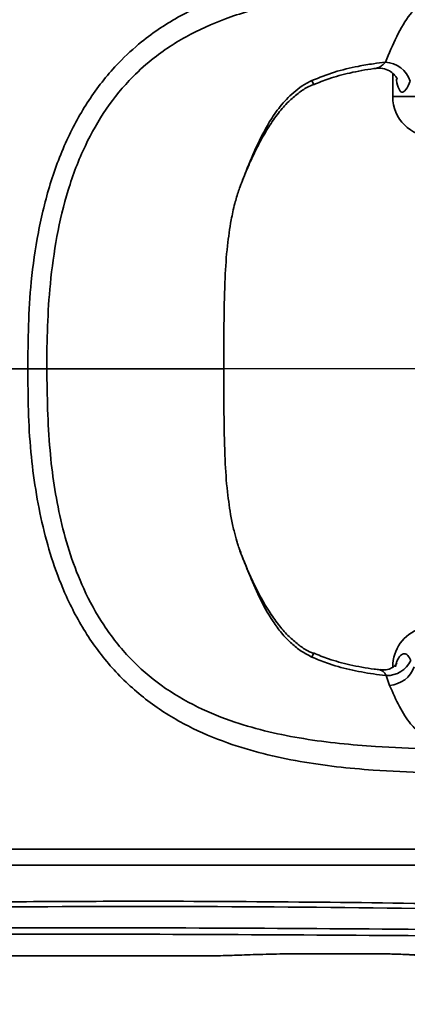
# Model space of a CAD drawing. Header units: millimetres. Extents: x -7686 to -856, y -458 to 6140.
# Tile 95 of 102: x -5563 to -5514, y 5041 to 5164. Entities that reach past the tile are written whole.
import ezdxf

# ---------------------------------------------------------------- set-up
doc = ezdxf.new("R2010")
doc.units = ezdxf.units.MM
doc.header["$LTSCALE"] = 5
doc.header["$PDSIZE"] = -1
doc.dimstyles.new('安装', dxfattribs={"dimtxt": 6, "dimasz": 12, "dimexe": 7, "dimexo": 0.625, "dimtad": 1, "dimtoh": 1, "dimtxsty": 'Standard', "dimcen": 2.5, "dimclrd": 4, "dimclre": 4, "dimclrt": 3, "dimadec": 0, "dimazin": 0, "dimtfac": 1, "dimtmove": 0, "dimatfit": 3, "dimfxl": 1, "dimarcsym": 0})

# ---------------------------------------------------------------- blocks, each defined once
blk = doc.blocks.new('*D98')
at = {"color": 4, "linetype": 'ByBlock', "lineweight": -2, "transparency": 16777216}
blk.add_arc((-5889.73, 5120.19), 285.04, 2.4123, 167.5877, dxfattribs=at)
at = {"color": 4, "linetype": 'ByBlock', "transparency": 16777216}
for points in [[(-6166.15, 5181.07), (-6170.07, 5181.84), (-6170.44, 5169.68)], [(-5602.94, 5132.23), (-5606.94, 5132.14), (-5604.69, 5120.19)]]:
    blk.add_solid(points, dxfattribs=at)
at = {"layer": 'Defpoints', "color": 0, "linetype": 'ByBlock', "transparency": 16777216}
for p in [(-5733.09, 5358.34), (-6613.71, 5247.84), (-6091.44, 5120.19), (-5347.19, 5120.19), (-5880.91, 5118.63)]:
    blk.add_point(p, dxfattribs=at)
at = {"color": 3, "linetype": 'ByBlock', "transparency": 16777216, "insert": (-5864.57, 5407.76), "char_height": 6, "attachment_point": 5, "rotation": 355}
blk.add_mtext('170°', dxfattribs=at)
blk = doc.blocks.new('*D99')
at = {"color": 4, "linetype": 'ByBlock', "lineweight": -2, "transparency": 16777216}
blk.add_arc((-5872.08, 5120.19), 289.82, 192.3725, 357.6275, dxfattribs=at)
at = {"color": 4, "linetype": 'ByBlock', "transparency": 16777216}
for points in [[(-5584.51, 5108.23), (-5580.52, 5108.15), (-5582.27, 5120.19)], [(-6157.13, 5057.7), (-6153.21, 5058.48), (-6157.5, 5069.86)]]:
    blk.add_solid(points, dxfattribs=at)
at = {"layer": 'Defpoints', "color": 0, "linetype": 'ByBlock', "transparency": 16777216}
for p in [(-6091.44, 5120.19), (-5347.19, 5120.19), (-5880.91, 5118.63), (-6613.18, 4989.51), (-5986.87, 4854.07)]:
    blk.add_point(p, dxfattribs=at)
at = {"color": 3, "linetype": 'ByBlock', "transparency": 16777216, "insert": (-5847.14, 4835.09), "char_height": 6, "attachment_point": 5, "rotation": 5}
blk.add_mtext('170°', dxfattribs=at)
blk = doc.blocks.new('*D101')
at = {"color": 4, "linetype": 'ByBlock', "lineweight": -2, "transparency": 16777216}
for p, q in [((-5062.43, 5416.67), (-5172.18, 5376.96)), ((-5030.8, 5416.67), (-5062.43, 5416.67)), ((-5881.96, 5120.19), (-5183.46, 5372.88))]:
    blk.add_line(p, q, dxfattribs=at)
at = {"color": 4, "linetype": 'ByBlock', "transparency": 16777216}
blk.add_solid([(-5172.86, 5378.85), (-5171.5, 5375.08), (-5183.46, 5372.88)], dxfattribs=at)
at = {"layer": 'Defpoints', "color": 0, "linetype": 'ByBlock', "transparency": 16777216}
for p in [(-5183.46, 5372.88), (-5881.96, 5120.19)]:
    blk.add_point(p, dxfattribs=at)
at = {"color": 3, "linetype": 'ByBlock', "transparency": 16777216, "insert": (-5046.3, 5420.8), "char_height": 6, "attachment_point": 5}
blk.add_mtext('R742,8', dxfattribs=at)

msp = doc.modelspace()

# ---------------------------------------------------------------- linework, layer by layer
at = {"linetype": 'Continuous', "lineweight": 35}
for p, q in [((-5515.961, 5157.081), (-5515.961, 5154.187)), ((-5526.07, 5156.185), (-5525.88, 5155.745)), ((-5515.961, 5154.187), (-5433.038, 5154.187)), ((-5534.877, 5097.002), (-5534.815, 5096.844)), ((-5526.07, 5084.19), (-5525.88, 5084.63)), ((-5516.345, 5080.652), (-5516.766, 5081.869)), ((-5527.072, 5047.131), (-5518.691, 5047.133)), ((-5527.072, 5047.126), (-5527.072, 5047.132)), ((-5518.691, 5047.13), (-5518.691, 5047.136))]:
    msp.add_line(p, q, dxfattribs=at)
at = {"color": 4, "linetype": 'ByBlock'}
msp.add_line((-5347.187, 5120.187), (-6091.438, 5120.187), dxfattribs=at)
at = {"linetype": 'Continuous', "lineweight": 35}
for centre, radius, start, end in [((-5517.068, 5155.016), 3.481, 18.57638, 86.83079), ((-5510.961, 5154.187), 5, 180, 270), ((-5510.961, 5082.982), 5, 108.38919, 180), ((-5516.743, 5085.26), 3.391, 269.60942, 333.85032), ((-5516.629, 5084.218), 3.578, 274.55411, 339.79521)]:
    msp.add_arc(centre, radius, start, end, dxfattribs=at)
for points, knots in [([(-5561.563, 5120.187), (-5561.555, 5122.002), (-5561.54, 5125.63), (-5561.192, 5131.329), (-5560.352, 5137.25), (-5558.887, 5143.315), (-5556.748, 5148.982), (-5553.881, 5154.093), (-5550.702, 5158.067), (-5546.913, 5161.536), (-5542.559, 5164.416), (-5537.032, 5166.9), (-5531.022, 5168.641), (-5524.673, 5169.753), (-5516.01, 5170.569), (-5509.468, 5170.687), (-5505.072, 5170.766)], [0, 0, 0, 0, 0.0611893, 0.1223429, 0.1923934, 0.2625607, 0.3323766, 0.3959397, 0.4594342, 0.5030914, 0.5687523, 0.6345076, 0.7066877, 0.7791713, 0.8515944, 1, 1, 1, 1]), ([(-5504.845, 5167.772), (-5509.222, 5167.701), (-5515.665, 5167.597), (-5524.151, 5166.878), (-5530.274, 5165.896), (-5536.02, 5164.342), (-5541.263, 5162.114), (-5545.35, 5159.522), (-5548.911, 5156.36), (-5551.894, 5152.702), (-5554.612, 5147.918), (-5556.642, 5142.545), (-5558.025, 5136.739), (-5558.798, 5131.033), (-5559.159, 5125.508), (-5559.189, 5121.961), (-5559.204, 5120.187)], [0, 0, 0, 0, 0.154164, 0.2269557, 0.2997976, 0.372346, 0.4361765, 0.4998975, 0.5419016, 0.6035358, 0.6652483, 0.7349739, 0.8050832, 0.8750815, 0.9375306, 1, 1, 1, 1]), ([(-5516.875, 5158.492), (-5516.417, 5159.577), (-5515.497, 5161.754), (-5514.002, 5164.418), (-5512.214, 5165.975), (-5510.545, 5166.582), (-5509.126, 5166.919), (-5508.41, 5167.018), (-5508.026, 5167.071)], [0, 0, 0, 0, 0.2387386, 0.4787519, 0.6612179, 0.850137, 0.919668, 1, 1, 1, 1]), ([(-5526.07, 5156.185), (-5525.14, 5156.562), (-5523.265, 5157.322), (-5520.654, 5157.918), (-5518.516, 5158.286), (-5517.374, 5158.43), (-5516.875, 5158.492)], [0, 0, 0, 0, 0.3160575, 0.6371481, 0.8417368, 1, 1, 1, 1]), ([(-5525.855, 5155.676), (-5525.225, 5155.936), (-5523.754, 5156.541), (-5521.229, 5157.183), (-5519.247, 5157.588), (-5518.141, 5157.705), (-5518.041, 5157.715)], [0, 0, 0, 0, 0.2522338, 0.5883108, 0.9627693, 1, 1, 1, 1]), ([(-5516.875, 5158.492), (-5516.984, 5158.38), (-5517.204, 5158.154), (-5517.533, 5157.92), (-5517.819, 5157.77), (-5517.978, 5157.748), (-5518.043, 5157.74)], [0, 0, 0, 0, 0.273357, 0.5524098, 0.8167551, 1, 1, 1, 1]), ([(-5518.042, 5157.72), (-5517.77, 5157.735), (-5517.194, 5157.765), (-5516.397, 5157.458), (-5515.823, 5157.009), (-5515.515, 5156.606), (-5515.412, 5156.375), (-5515.413, 5156.379), (-5515.414, 5156.38)], [0, 0, 0, 0, 0.2046668, 0.4331404, 0.6198368, 0.7793219, 0.9205828, 1, 1, 1, 1]), ([(-5513.768, 5156.125), (-5513.946, 5155.73), (-5514.301, 5154.945), (-5514.831, 5154.617), (-5515.227, 5155.089), (-5515.434, 5155.774), (-5515.487, 5156.328), (-5515.491, 5156.368)], [0, 0, 0, 0, 0.2559222, 0.508685, 0.7513352, 0.9820485, 1, 1, 1, 1]), ([(-5534.797, 5143.578), (-5534.702, 5143.82), (-5534.295, 5144.867), (-5533.329, 5147.27), (-5531.97, 5150.104), (-5530.451, 5152.503), (-5528.865, 5154.349), (-5527.307, 5155.576), (-5526.283, 5156.08), (-5526.07, 5156.185)], [0, 0, 0, 0, 0.0715057, 0.3088597, 0.5462961, 0.6823273, 0.8179518, 0.9620858, 1, 1, 1, 1]), ([(-5534.797, 5143.577), (-5534.735, 5143.736), (-5534.554, 5144.205), (-5534.132, 5145.23), (-5533.493, 5146.671), (-5532.607, 5148.465), (-5531.546, 5150.326), (-5530.328, 5152.081), (-5529.096, 5153.495), (-5527.873, 5154.568), (-5526.816, 5155.298), (-5526.125, 5155.605), (-5525.866, 5155.72)], [0, 0, 0, 0, 0.0465884, 0.1375282, 0.2532228, 0.3813279, 0.5324317, 0.6636951, 0.7799256, 0.871902, 0.9519639, 1, 1, 1, 1]), ([(-5535.227, 5142.426), (-5535.227, 5142.426), (-5535.227, 5142.426), (-5535.196, 5142.518), (-5535.046, 5142.942), (-5534.846, 5143.451), (-5534.797, 5143.578)], [0, 0, 0, 0, 0.00001739, 0.2224968, 0.80638601, 1, 1, 1, 1]), ([(-5536.154, 5138.788), (-5536.016, 5139.471), (-5535.767, 5140.699), (-5535.393, 5141.895), (-5535.227, 5142.426)], [0, 0, 0, 0, 0.5559186, 1, 1, 1, 1]), ([(-5536.917, 5131.543), (-5536.843, 5132.884), (-5536.711, 5135.312), (-5536.326, 5137.713), (-5536.154, 5138.788)], [0, 0, 0, 0, 0.55246136, 1, 1, 1, 1]), ([(-5537.072, 5120.187), (-5537.078, 5122.266), (-5537.088, 5126.052), (-5536.97, 5129.836), (-5536.917, 5131.543)], [0, 0, 0, 0, 0.5490728, 1, 1, 1, 1]), ([(-5561.563, 5120.187), (-5564.891, 5120.187), (-5576.201, 5120.187), (-5595.477, 5120.187), (-5619.365, 5120.187), (-5643.204, 5120.187), (-5659.131, 5120.187), (-5667.094, 5120.187)], [0, 0, 0, 0, 0.0943938, 0.3207941, 0.5471966, 0.7736032, 1, 1, 1, 1]), ([(-5505.127, 5069.609), (-5507.338, 5069.651), (-5511.762, 5069.734), (-5519.254, 5070.057), (-5526.08, 5070.793), (-5532.152, 5072.064), (-5536.859, 5073.466), (-5541.663, 5075.499), (-5546.419, 5078.413), (-5550.647, 5082.178), (-5554.153, 5086.678), (-5556.686, 5091.353), (-5558.486, 5095.999), (-5559.737, 5100.481), (-5560.643, 5105.091), (-5561.26, 5109.945), (-5561.543, 5114.986), (-5561.556, 5118.452), (-5561.563, 5120.187)], [0, 0, 0, 0, 0.0747284, 0.1495021, 0.2532167, 0.3059512, 0.3586584, 0.4187162, 0.4814231, 0.5460149, 0.6086086, 0.6729686, 0.7247023, 0.776463, 0.829766, 0.8830752, 0.9414585, 1, 1, 1, 1]), ([(-5559.204, 5120.187), (-5559.15, 5116.796), (-5559.072, 5111.935), (-5558.322, 5105.642), (-5557.499, 5101.271), (-5556.304, 5096.934), (-5554.589, 5092.501), (-5552.177, 5088.08), (-5548.928, 5083.966), (-5544.936, 5080.502), (-5540.479, 5077.875), (-5535.911, 5076.047), (-5531.456, 5074.803), (-5525.596, 5073.66), (-5516.721, 5072.791), (-5509.305, 5072.673), (-5504.901, 5072.603)], [0, 0, 0, 0, 0.1194401, 0.1711829, 0.2231444, 0.2760785, 0.3295246, 0.3903797, 0.4528867, 0.5132823, 0.575678, 0.6344148, 0.6863117, 0.7385769, 0.8447338, 1, 1, 1, 1]), ([(-5537.072, 5120.187), (-5537.071, 5120.187), (-5537.069, 5120.187), (-5537.208, 5120.187), (-5537.822, 5120.187), (-5539.285, 5120.187), (-5541.72, 5120.187), (-5545.253, 5120.187), (-5549.406, 5120.187), (-5554.187, 5120.187), (-5557.491, 5120.187), (-5559.204, 5120.187)], [0, 0, 0, 0, 0.0548335, 0.1105876, 0.1672864, 0.2250777, 0.3441018, 0.4682088, 0.6335831, 0.8099948, 1, 1, 1, 1]), ([(-5537.072, 5120.187), (-5537.078, 5118.108), (-5537.088, 5114.322), (-5536.97, 5110.538), (-5536.917, 5108.832)], [0, 0, 0, 0, 0.54907283, 1, 1, 1, 1]), ([(-5536.917, 5108.832), (-5536.843, 5107.49), (-5536.711, 5105.062), (-5536.326, 5102.661), (-5536.154, 5101.587)], [0, 0, 0, 0, 0.55246136, 1, 1, 1, 1]), ([(-5536.154, 5101.587), (-5536.044, 5101.037), (-5535.847, 5100.051), (-5535.572, 5099.083), (-5535.451, 5098.654)], [0, 0, 0, 0, 0.5566998, 1, 1, 1, 1]), ([(-5535.451, 5098.654), (-5535.41, 5098.522), (-5535.339, 5098.286), (-5535.261, 5098.052), (-5535.227, 5097.949)], [0, 0, 0, 0, 0.5591987, 1, 1, 1, 1]), ([(-5526.07, 5084.19), (-5526.523, 5084.427), (-5527.429, 5084.903), (-5528.704, 5085.936), (-5529.888, 5087.185), (-5531.336, 5089.161), (-5532.718, 5091.751), (-5533.907, 5094.575), (-5534.752, 5096.659), (-5535.16, 5097.744), (-5535.227, 5097.948), (-5535.227, 5097.949), (-5535.227, 5097.949)], [0, 0, 0, 0, 0.0688329, 0.1378424, 0.2259492, 0.3142294, 0.5003691, 0.687093, 0.8501119, 0.9364626, 0.9999973, 1, 1, 1, 1]), ([(-5535.215, 5097.914), (-5535.212, 5097.905), (-5535.196, 5097.855), (-5535.07, 5097.515), (-5534.966, 5097.234)], [0, 0, 0, 0, 0.1739411, 1, 1, 1, 1]), ([(-5525.871, 5084.639), (-5526.189, 5084.787), (-5526.921, 5085.128), (-5527.998, 5085.9), (-5529.158, 5086.95), (-5530.331, 5088.309), (-5531.529, 5090.019), (-5532.685, 5092.035), (-5533.616, 5093.966), (-5534.301, 5095.545), (-5534.726, 5096.607), (-5535.021, 5097.372), (-5535.117, 5097.637), (-5535.162, 5097.761)], [0, 0, 0, 0, 0.0529274, 0.1221869, 0.2036977, 0.3006376, 0.4135883, 0.5500319, 0.6969172, 0.7975538, 0.8794176, 0.9437881, 1, 1, 1, 1]), ([(-5516.766, 5081.869), (-5516.802, 5081.874), (-5517.338, 5081.936), (-5518.868, 5082.137), (-5521.34, 5082.586), (-5523.927, 5083.283), (-5525.461, 5083.932), (-5526.07, 5084.19)], [0, 0, 0, 0, 0.0114392, 0.1678779, 0.481066, 0.7939228, 1, 1, 1, 1]), ([(-5517.583, 5082.608), (-5517.812, 5082.631), (-5519.076, 5082.758), (-5521.226, 5083.187), (-5523.773, 5083.839), (-5525.239, 5084.445), (-5525.855, 5084.7)], [0, 0, 0, 0, 0.0805705, 0.4448158, 0.766889, 1, 1, 1, 1]), ([(-5515.605, 5082.982), (-5515.55, 5083.242), (-5515.409, 5083.902), (-5514.973, 5084.446), (-5514.497, 5084.663), (-5514.077, 5084.497), (-5513.822, 5084.004), (-5513.699, 5083.766)], [0, 0, 0, 0, 0.1361362, 0.346417, 0.5688965, 0.7912878, 1, 1, 1, 1]), ([(-5516.766, 5081.869), (-5516.894, 5082.074), (-5517.139, 5082.465), (-5517.445, 5082.538), (-5517.59, 5082.572)], [0, 0, 0, 0, 0.5240263, 1, 1, 1, 1]), ([(-5515.437, 5083.384), (-5515.447, 5083.365), (-5515.468, 5083.328), (-5515.733, 5083.048), (-5516.247, 5082.741), (-5516.912, 5082.539), (-5517.383, 5082.594), (-5517.584, 5082.617)], [0, 0, 0, 0, 0.2046116, 0.4009238, 0.6060343, 0.8311368, 1, 1, 1, 1]), ([(-5497.369, 5072.47), (-5497.53, 5072.475), (-5499.794, 5072.537), (-5502.945, 5072.703), (-5506.581, 5073.064), (-5509.121, 5073.423), (-5511.352, 5074.005), (-5512.81, 5074.878), (-5514.07, 5076.192), (-5515.172, 5077.971), (-5515.952, 5079.753), (-5516.345, 5080.652)], [0, 0, 0, 0, 0.0169385, 0.2382518, 0.3514959, 0.4656154, 0.5818453, 0.7009242, 0.7479249, 0.8728208, 1, 1, 1, 1]), ([(-5475.884, 5060.187), (-5476.409, 5060.187), (-5477.528, 5060.187), (-5479.338, 5060.187), (-5481.409, 5060.187), (-5483.734, 5060.187), (-5487.335, 5060.187), (-5492.442, 5060.187), (-5499.36, 5060.187), (-5507.301, 5060.187), (-5516.281, 5060.187), (-5526.155, 5060.187), (-5536.752, 5060.187), (-5547.846, 5060.187), (-5559.925, 5060.187), (-5572.907, 5060.187), (-5586.486, 5060.187), (-5599.725, 5060.187), (-5612.433, 5060.187), (-5623.665, 5060.187), (-5633.655, 5060.187), (-5642.291, 5060.187), (-5650.701, 5060.187), (-5658.894, 5060.187), (-5664.36, 5060.187), (-5667.094, 5060.187)], [0, 0, 0, 0, 0.008257, 0.0176053, 0.0285371, 0.0409456, 0.0542762, 0.0853015, 0.1213187, 0.1629436, 0.2098438, 0.2620113, 0.3175586, 0.3757042, 0.4356514, 0.5066376, 0.5789952, 0.6484434, 0.714269, 0.7784887, 0.824931, 0.8713216, 0.9142607, 0.957114, 1, 1, 1, 1]), ([(-5475.884, 5060.187), (-5478.845, 5060.187), (-5484.763, 5060.187), (-5493.625, 5060.187), (-5502.54, 5060.187), (-5511.447, 5060.187), (-5520.395, 5060.187), (-5531.029, 5060.187), (-5543.368, 5060.187), (-5557.446, 5060.187), (-5572.116, 5060.187), (-5587.452, 5060.187), (-5603.39, 5060.187), (-5619.342, 5060.187), (-5635.289, 5060.187), (-5651.188, 5060.187), (-5661.81, 5060.187), (-5667.094, 5060.187)], [0, 0, 0, 0, 0.04668894, 0.09332504, 0.13949876, 0.18662788, 0.23294196, 0.2796469, 0.35310575, 0.42606781, 0.4999979, 0.58282203, 0.66638978, 0.74999894, 0.83333338, 0.91708994, 1, 1, 1, 1]), ([(-5571.371, 5058.187), (-5567.322, 5058.187), (-5559.191, 5058.187), (-5547.098, 5058.187), (-5535.302, 5058.187), (-5524.12, 5058.187), (-5513.781, 5058.187), (-5505.396, 5058.187), (-5500.484, 5058.187), (-5498.685, 5058.187)], [0, 0, 0, 0, 0.1671426, 0.3355832, 0.4988871, 0.6537112, 0.7968763, 0.9255951, 1, 1, 1, 1]), ([(-5485.052, 5052.935), (-5492.295, 5053.075), (-5513.494, 5053.483), (-5539.349, 5053.745), (-5562.33, 5053.647), (-5588.823, 5053.403), (-5623.59, 5052.549), (-5653.991, 5052.146), (-5666.922, 5051.974)], [0, 0, 0, 0, 0.1194958, 0.3497049, 0.42643, 0.4985399, 0.7866906, 1, 1, 1, 1]), ([(-5666.914, 5051.392), (-5666.914, 5051.392), (-5653.977, 5051.45), (-5623.576, 5051.991), (-5588.808, 5052.76), (-5557.545, 5053.052), (-5534.319, 5053.062), (-5508.478, 5052.748), (-5492.066, 5052.443), (-5485.078, 5052.313)], [0, 0, 0, 0, 0.0000003, 0.2134253, 0.5015827, 0.5736819, 0.729196, 0.8847111, 1, 1, 1, 1]), ([(-5665.072, 5048.722), (-5652.872, 5048.784), (-5623.225, 5048.935), (-5589.224, 5049.469), (-5549.979, 5049.643), (-5519.625, 5049.422), (-5493.629, 5049.274), (-5485.072, 5049.225)], [0, 0, 0, 0, 0.20333183, 0.49410221, 0.56673928, 0.85739035, 1, 1, 1, 1]), ([(-5485.087, 5049.957), (-5493.639, 5050.029), (-5519.629, 5050.248), (-5549.979, 5050.443), (-5589.222, 5050.23), (-5623.221, 5049.639), (-5652.865, 5049.437), (-5665.062, 5049.354)], [0, 0, 0, 0, 0.1425613, 0.4332259, 0.5058794, 0.7966914, 1, 1, 1, 1]), ([(-5637.479, 5046.916), (-5636.485, 5046.913), (-5632.057, 5046.896), (-5624.08, 5046.888), (-5613.847, 5046.88), (-5603.912, 5046.881), (-5593.723, 5046.886), (-5582.943, 5046.89), (-5571.47, 5046.891), (-5559.969, 5046.889), (-5548.841, 5046.885), (-5541.541, 5046.882), (-5538.073, 5046.88)], [0, 0, 0, 0, 0.0299997, 0.1336124, 0.2407499, 0.3388197, 0.433465, 0.5482278, 0.6641635, 0.7796969, 0.8953339, 1, 1, 1, 1]), ([(-5527.072, 5047.132), (-5528.235, 5047.125), (-5530.64, 5047.11), (-5533.9, 5047.007), (-5536.448, 5046.915), (-5537.811, 5046.882), (-5538.073, 5046.881), (-5538.073, 5046.88), (-5538.073, 5046.88)], [0, 0, 0, 0, 0.2002876, 0.4143065, 0.6300963, 0.8457666, 0.9999965, 1, 1, 1, 1]), ([(-5518.691, 5047.136), (-5520.691, 5047.134), (-5523.484, 5047.132), (-5526.278, 5047.132), (-5527.072, 5047.132)], [0, 0, 0, 0, 0.7158548, 1, 1, 1, 1]), ([(-5512.72, 5046.925), (-5512.714, 5046.935), (-5512.703, 5046.953), (-5513.539, 5047.007), (-5514.904, 5047.07), (-5516.697, 5047.126), (-5518.034, 5047.132), (-5518.691, 5047.136)], [0, 0, 0, 0, 0.2018854, 0.4042797, 0.6060648, 0.8064856, 1, 1, 1, 1]), ([(-5518.69, 5047.13), (-5518.672, 5047.13), (-5518.213, 5047.133), (-5517.298, 5047.123), (-5516.039, 5047.099), (-5514.917, 5047.063), (-5513.993, 5047.023), (-5513.414, 5046.991), (-5513.129, 5046.97), (-5513.125, 5046.969), (-5513.124, 5046.969)], [0, 0, 0, 0, 0.0067107, 0.1714607, 0.3367073, 0.5027372, 0.6702472, 0.8377227, 0.9537498, 1, 1, 1, 1])]:
    msp.add_open_spline(points, degree=3, knots=knots, dxfattribs=at)
msp.add_open_spline([(-5559.204, 5120.187), (-5559.351, 5120.187), (-5559.644, 5120.187), (-5560.225, 5120.187), (-5560.872, 5120.187), (-5561.332, 5120.187), (-5561.563, 5120.187)], degree=3, dxfattribs=at)

# ---------------------------------------------------------------- dimensions: what is measured, and where the dimension line sits
at = {"color": 1, "linetype": 'ByBlock'}
dim = msp.add_radius_dim(center=(-5881.961, 5120.187), mpoint=(-5183.464, 5372.883), dimstyle='安装', dxfattribs=at)
dim.commit()
dim.dimension.update_dxf_attribs({"geometry": '*D101', "text_midpoint": (-5046.301, 5416.671), "dimtype": 164})
for base, line2, picture, middle in [((-5733.095, 5358.337), ((-5880.906, 5118.631), (-6613.709, 5247.844)), '*D98', (-5864.57, 5407.757)), ((-5986.873, 4854.074), ((-5880.906, 5118.631), (-6613.176, 4989.512)), '*D99', (-5847.139, 4835.085))]:
    dim = msp.add_angular_dim_2l(base=base, line1=((-5347.187, 5120.187), (-6091.438, 5120.187)), line2=line2, dimstyle='安装', dxfattribs=at)
    dim.commit()
    dim.dimension.update_dxf_attribs({"geometry": picture, "text_midpoint": middle})

doc.saveas('drawing.dxf')
